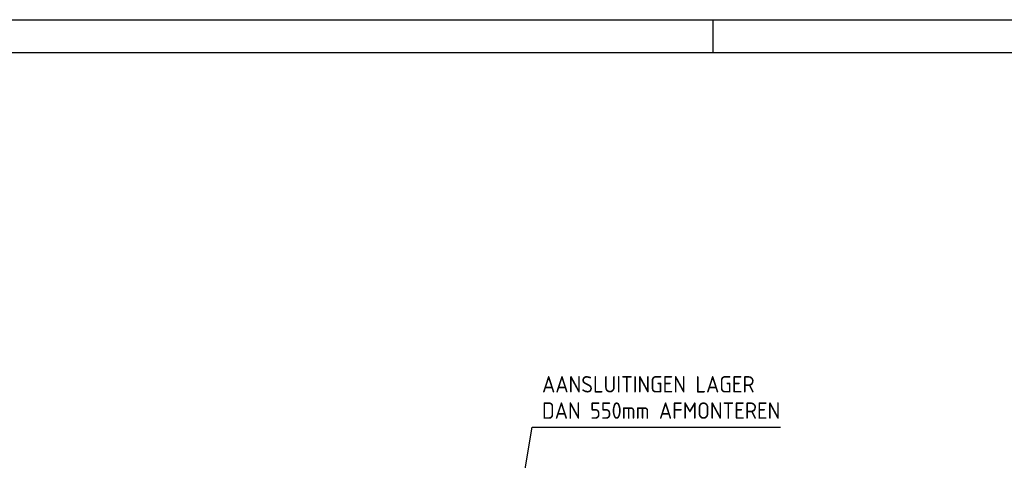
# Model space of a CAD drawing. Header units: millimetres. Extents: x 90707 to 450385, y -1262 to 949019.
# Tile 50 of 60: x 193658 to 208633, y 77589 to 84291. Entities that reach past the tile are written whole.
import ezdxf
from ezdxf.enums import TextEntityAlignment as Align

# ---------------------------------------------------------------- set-up
doc = ezdxf.new("R2010")
doc.units = ezdxf.units.MM
doc.header["$LTSCALE"] = 100
doc.layers.get('0').update_dxf_attribs({"linetype": 'CONTINUOUS'})
for name, color, linetype in [('02-61-25-lijn025', 10, 'CONTINUOUS'), ('02-61-25-tekst025', 10, 'CONTINUOUS'), ('LIJN025', 10, 'CONTINUOUS'), ('LIJN050', 90, 'CONTINUOUS'), ('TEKST25', 10, 'CONTINUOUS'), ('TEKST35', 50, 'CONTINUOUS'), ('TEKST50', 90, 'CONTINUOUS')]:
    doc.layers.add(name, color=color, linetype=linetype)
doc.styles.add('ISO', font='ISO.SHX')
doc.styles.add('MAATVOERING', font='iso.shx')
doc.styles.add('ROMAND', font='romand')

# ---------------------------------------------------------------- blocks, each defined once
blk = doc.blocks.new('A0-GE')
at = {"layer": 'LIJN025'}
blk.add_line((1135, 836), (1135, 841), dxfattribs=at)
blk.add_lwpolyline([(1500, 841), (1500, 0), (0, 0), (0, 841)], close=True, dxfattribs=at)
at = {"layer": 'LIJN050', "const_width": 0.2}
blk.add_lwpolyline([(1495, 836), (25, 836), (25, 5), (1495, 5)], close=True, dxfattribs=at)
at = {"layer": 'TEKST25', "style": 'ROMAND', "width": 2.899115}
blk.add_attdef('STATUS', text='', height=2.5, dxfattribs=at).set_placement((1454, 71.5), (1493, 71.5), align=Align.FIT)
at = {"layer": 'TEKST25', "style": 'ISO'}
for tag, p in [('E', (1455.25, 66)), ('NAAM-E', (1466.75, 66)), ('DATUM-E', (1485, 66)), ('D', (1455.25, 61)), ('NAAM-D', (1466.75, 61)), ('DATUM-D', (1485, 61)), ('C', (1455.25, 56)), ('NAAM-C', (1466.75, 56)), ('DATUM-C', (1485, 56)), ('B', (1455.25, 51)), ('NAAM-B', (1466.75, 51)), ('DATUM-B', (1485, 51)), ('A', (1455.25, 46)), ('NAAM-A', (1466.75, 46)), ('DATUM-A', (1485, 46))]:
    blk.add_attdef(tag, text='', height=2.5, dxfattribs=at).set_placement(p, align=Align.CENTER)
for tag, p in [('DATUM', (1332.75, 36.25)), ('SCHAAL', (1368, 36.25)), ('GETEKEND', (1398.25, 36.25)), ('GECONTOL.', (1433, 36.25)), ('FORMAAT', (1463.25, 28.25))]:
    blk.add_attdef(tag, p, '', height=2.5, dxfattribs=at)
at = {"layer": 'TEKST35', "style": 'ISO'}
for tag, p in [('PROJECT', (1334.5, 72.5)), ('PLAATS', (1334.5, 63.5)), ('INSTALLATIE-REGEL1', (1334.5, 52.5)), ('INSTALLATIE-REGEL2', (1334.5, 43.5))]:
    blk.add_attdef(tag, p, '', height=4, dxfattribs=at)
blk.add_attdef('PROJ.NR.', text='', height=4, dxfattribs=at).set_placement((1481, 23), align=Align.CENTER)
at = {"layer": 'TEKST50', "style": 'ISO'}
blk.add_attdef('FILE-NAAM', text='', height=5, dxfattribs=at).set_placement((1473.5, 7.5), align=Align.CENTER)

msp = doc.modelspace()

# ---------------------------------------------------------------- linework, layer by layer
at = {"layer": '02-61-25-lijn025', "color": 10}
for p, q in [((200717, 73756), (201452, 78095)), ((201452, 78095), (205227, 78095))]:
    msp.add_line(p, q, dxfattribs=at)

# ---------------------------------------------------------------- block references
at = {"xscale": 100, "yscale": 100, "zscale": 100}
msp.add_blockref('A0-GE', (90707, 191), dxfattribs=at)

# ---------------------------------------------------------------- texts
at = {"layer": '02-61-25-tekst025', "color": 10, "style": 'MAATVOERING'}
for s, p in [('AANSLUITINGEN LAGER', (201602, 78620)), ('DAN 550mm AFMONTEREN', (201602, 78220))]:
    msp.add_text(s, height=250, dxfattribs=at).set_placement(p)

doc.saveas('drawing.dxf')
